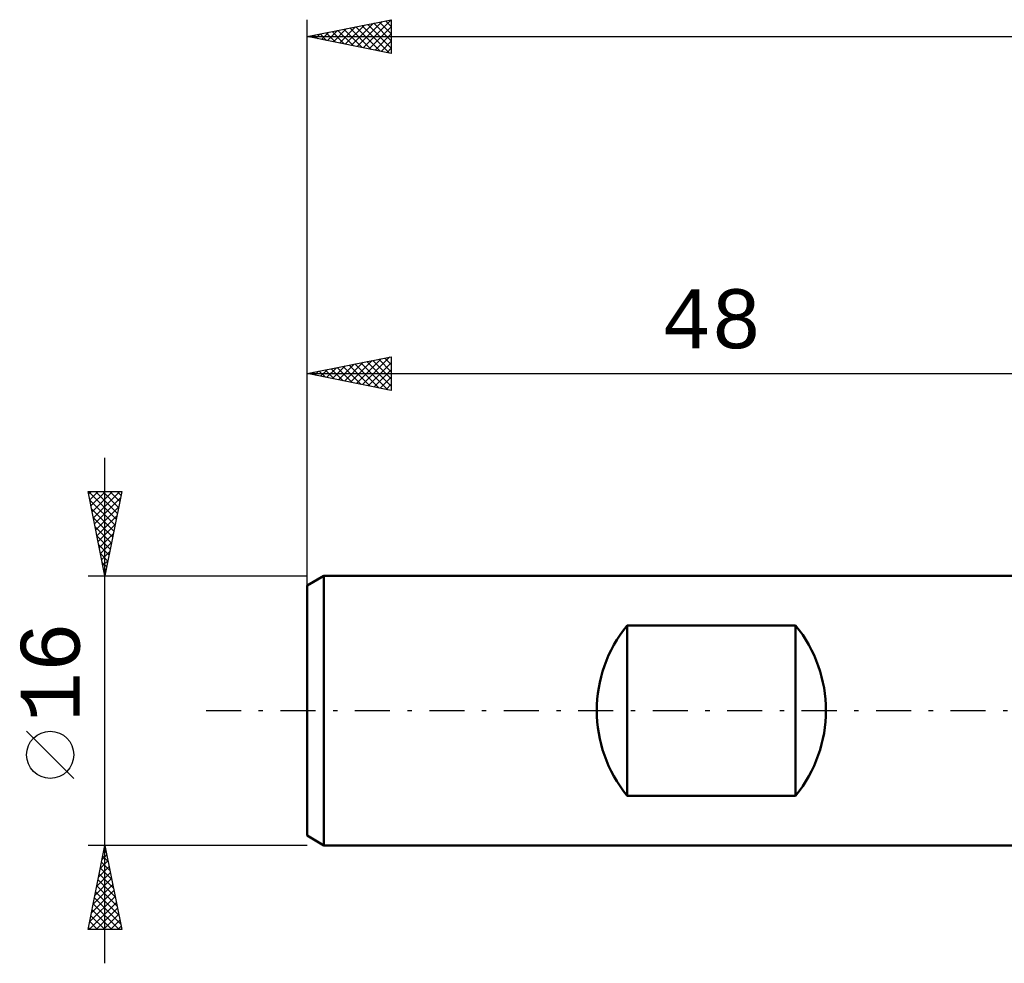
# Model space of a CAD drawing. Header units: millimetres. Extents: x -65 to 96, y -43 to 45.
# Tile 1 of 5: x -65 to -7, y -15 to 41. Entities that reach past the tile are written whole.
import ezdxf
from ezdxf.enums import TextEntityAlignment as Align

# ---------------------------------------------------------------- set-up
doc = ezdxf.new("R2010")
doc.units = ezdxf.units.MM
doc.header["$LTSCALE"] = 5.2
doc.linetypes.add('LONGDASH_DASH', pattern=[0.85, 0.4, -0.2, 0.05, -0.2])
for name, color, linetype in [('SK1', 4, 'CONTINUOUS'), ('SK2', 7, 'CONTINUOUS'), ('SK4', 2, 'LONGDASH_DASH')]:
    doc.layers.add(name, color=color, linetype=linetype)
doc.styles.get("Standard").update_dxf_attribs({"font": 'Monospac821 BT'})

msp = doc.modelspace()

# ---------------------------------------------------------------- linework, layer by layer
at = {"layer": 'SK1', "color": 4, "linetype": 'CONTINUOUS', "lineweight": 50}
for p, q in [((-47, 8), (-48, 7.423)), ((0, 8), (-47, 8)), ((-47, 8), (-47, -8)), ((-48, 7.423), (-48, -7.423)), ((-29, -5.056), (-29, 5.056)), ((-29, 5.056), (-19, 5.056)), ((-19, 5.056), (-19, -5.056)), ((-19, -5.056), (-29, -5.056)), ((-48, -7.423), (-47, -8)), ((-47, -8), (0, -8))]:
    msp.add_line(p, q, dxfattribs=at)
for centre, start, end in [((-22.8, 0), 140.80503, 219.19497), ((-25.2, 0), 320.80503, 39.19497)]:
    msp.add_arc(centre, 8, start, end, dxfattribs=at)
at = {"layer": 'SK2', "color": 7, "linetype": 'CONTINUOUS', "lineweight": 25}
for p, q in [((-48, 6), (-48, 41)), ((-48, 40), (-43, 41)), ((-44.67, 39.334), (-43.005, 40.999)), ((-43.339, 40.932), (-43, 40.593)), ((-43, 41), (-43, 39)), ((-46.792, 39.758), (-46.187, 40.363)), ((-46.438, 39.688), (-45.657, 40.469)), ((-46.167, 40.367), (-45.251, 39.45)), ((-46.084, 39.617), (-45.127, 40.575)), ((-45.814, 40.437), (-44.721, 39.344)), ((-45.731, 39.546), (-44.596, 40.681)), ((-45.46, 40.508), (-44.19, 39.238)), ((-45.377, 39.475), (-44.066, 40.787)), ((-45.107, 40.579), (-43.66, 39.132)), ((-45.024, 39.405), (-43.536, 40.893)), ((-44.753, 40.649), (-43.13, 39.026)), ((-44.4, 40.72), (-43, 39.32)), ((-44.317, 39.263), (-43, 40.58)), ((-44.046, 40.791), (-43, 39.745)), ((-43.693, 40.861), (-43, 40.169)), ((-48, 40), (44, 40)), ((-43, 39), (-48, 40)), ((-47.935, 40.013), (-47.903, 39.981)), ((-47.852, 39.97), (-47.778, 40.044)), ((-47.582, 40.084), (-47.372, 39.874)), ((-47.499, 39.9), (-47.248, 40.15)), ((-47.228, 40.154), (-46.842, 39.768)), ((-47.145, 39.829), (-46.718, 40.256)), ((-46.875, 40.225), (-46.312, 39.662)), ((-46.521, 40.296), (-45.781, 39.556)), ((-43.963, 39.193), (-43, 40.156)), ((-43.61, 39.122), (-43, 39.731)), ((-43.256, 39.051), (-43, 39.307)), ((-48, 7.076), (-48, 21)), ((-48, 20), (-43, 21)), ((-46.134, 19.627), (-45.201, 20.56)), ((-45.781, 19.556), (-44.671, 20.666)), ((-45.51, 20.498), (-44.265, 19.253)), ((-45.427, 19.485), (-44.141, 20.772)), ((-45.156, 20.569), (-43.735, 19.147)), ((-45.073, 19.415), (-43.61, 20.878)), ((-44.803, 20.639), (-43.204, 19.041)), ((-44.72, 19.344), (-43.08, 20.984)), ((-44.449, 20.71), (-43, 19.261)), ((-44.366, 19.273), (-43, 20.64)), ((-44.096, 20.781), (-43, 19.685)), ((-43.742, 20.852), (-43, 20.109)), ((-43.389, 20.922), (-43, 20.534)), ((-43.035, 20.993), (-43, 20.958)), ((-43, 21), (-43, 19)), ((-48, 20), (0, 20)), ((-43, 19), (-48, 20)), ((-47.985, 20.003), (-47.977, 19.995)), ((-47.902, 19.98), (-47.853, 20.029)), ((-47.631, 20.074), (-47.447, 19.889)), ((-47.548, 19.91), (-47.322, 20.136)), ((-47.278, 20.144), (-46.917, 19.783)), ((-47.195, 19.839), (-46.792, 20.242)), ((-46.924, 20.215), (-46.386, 19.677)), ((-46.841, 19.768), (-46.262, 20.348)), ((-46.571, 20.286), (-45.856, 19.571)), ((-46.488, 19.698), (-45.731, 20.454)), ((-46.217, 20.357), (-45.326, 19.465)), ((-45.864, 20.427), (-44.795, 19.359)), ((-44.013, 19.203), (-43, 20.215)), ((-43.659, 19.132), (-43, 19.791)), ((-43.306, 19.061), (-43, 19.367)), ((-60, -15), (-60, 15)), ((-60, 8), (-61, 13)), ((-61, 13), (-59, 13)), ((-60.98, 13), (-59.33, 11.35)), ((-60.97, 12.852), (-60.822, 13)), ((-60.9, 12.498), (-60.398, 13)), ((-60.829, 12.145), (-59.973, 13)), ((-60.758, 11.791), (-59.549, 13)), ((-60.687, 11.437), (-59.125, 13)), ((-60.556, 13), (-59.259, 11.703)), ((-60.132, 13), (-59.189, 12.057)), ((-59, 13), (-60, 8)), ((-59.708, 13), (-59.118, 12.41)), ((-59.283, 13), (-59.047, 12.764)), ((-60.899, 12.494), (-59.401, 10.996)), ((-60.617, 11.084), (-59.075, 12.626)), ((-60.793, 11.964), (-59.471, 10.643)), ((-60.546, 10.73), (-59.181, 12.095)), ((-60.687, 11.434), (-59.542, 10.289)), ((-60.475, 10.377), (-59.287, 11.565)), ((-60.581, 10.903), (-59.613, 9.935)), ((-60.405, 10.023), (-59.393, 11.035)), ((-60.475, 10.373), (-59.684, 9.582)), ((-60.334, 9.67), (-59.499, 10.504)), ((-60.263, 9.316), (-59.605, 9.974)), ((-60.369, 9.843), (-59.754, 9.228)), ((-60.193, 8.963), (-59.711, 9.444)), ((-60.262, 9.312), (-59.825, 8.875)), ((-60.156, 8.782), (-59.896, 8.521)), ((-60.122, 8.609), (-59.817, 8.913)), ((-60.051, 8.255), (-59.923, 8.383)), ((-60.05, 8.252), (-59.966, 8.168)), ((-61, 8), (-48, 8)), ((-61.85, -4.025), (-64.65, -1.225)), ((-60, -8), (-61, -8)), ((-61, -13), (-60, -8)), ((-48, -8), (-60, -8)), ((-60, -8), (-59, -13)), ((-60.166, -8.83), (-59.889, -8.553)), ((-60.128, -8.639), (-59.808, -8.959)), ((-60.06, -8.3), (-59.96, -8.2)), ((-60.057, -8.286), (-59.914, -8.429)), ((-60.378, -9.891), (-59.748, -9.26)), ((-60.272, -9.36), (-59.819, -8.907)), ((-60.269, -9.346), (-59.596, -10.02)), ((-60.199, -8.993), (-59.702, -9.489)), ((-60.484, -10.421), (-59.677, -9.614)), ((-60.34, -9.7), (-59.49, -10.55)), ((-60.696, -11.482), (-59.536, -10.321)), ((-60.59, -10.951), (-59.606, -9.968)), ((-60.481, -10.407), (-59.278, -11.611)), ((-60.411, -10.054), (-59.384, -11.08)), ((-60.908, -12.542), (-59.394, -11.028)), ((-60.802, -12.012), (-59.465, -10.675)), ((-60.552, -10.761), (-59.172, -12.141)), ((-60.942, -13), (-59.324, -11.382)), ((-60.694, -11.468), (-59.161, -13)), ((-60.623, -11.114), (-59.066, -12.671)), ((-60.835, -12.175), (-60.01, -13)), ((-60.764, -11.821), (-59.586, -13)), ((-60.518, -13), (-59.253, -11.735)), ((-60.093, -13), (-59.182, -12.089)), ((-60.906, -12.528), (-60.434, -13)), ((-59.669, -13), (-59.112, -12.442)), ((-59.245, -13), (-59.041, -12.796)), ((-59, -13), (-61, -13)), ((-60.976, -12.882), (-60.858, -13))]:
    msp.add_line(p, q, dxfattribs=at)
msp.add_circle((-63.25, -2.625), 1.4, dxfattribs=at)
at = {"layer": 'SK4', "color": 2, "linetype": 'LONGDASH_DASH', "lineweight": 25}
msp.add_line((-54, 0), (50, 0), dxfattribs=at)

# ---------------------------------------------------------------- texts
at = {"layer": 'SK2', "color": 7, "linetype": 'CONTINUOUS', "lineweight": 25}
msp.add_text('48', height=3.5, dxfattribs=at).set_placement((-24, 21.5), align=Align.CENTER)
msp.add_text('16', height=3.5, rotation=90, dxfattribs=at).set_placement((-61.5, 2.275), align=Align.CENTER)

doc.saveas('drawing.dxf')
